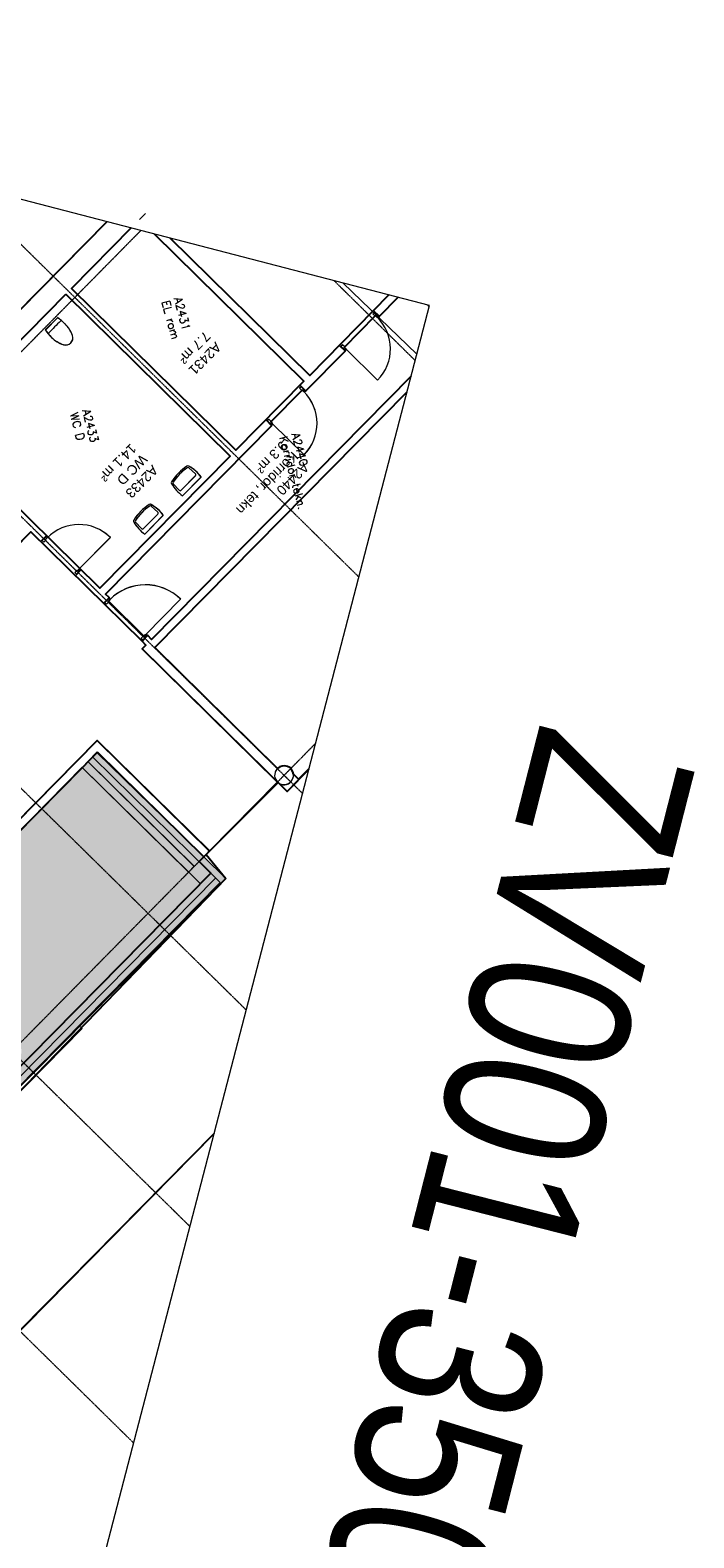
# Model space of a CAD drawing. Header units: millimetres. Extents: x 1589461 to 1701858, y 2333614 to 2610588.
# Tile 35 of 50: x 1611406 to 1623729, y 2347942 to 2375960. Entities that reach past the tile are written whole.
import ezdxf
from ezdxf.enums import TextEntityAlignment as Align

# ---------------------------------------------------------------- set-up
doc = ezdxf.new("R2010")
doc.units = ezdxf.units.MM
doc.linetypes.add('zv001-h02-a-200-1-0001$0$Grid Line', pattern=[22.225, 12.7, -3.175, 3.175, -3.175])
doc.layers.add('A200-14_Kiosk', color=7, linetype='Continuous', lineweight=5, true_color=0xc7d6ef)
for name, color, linetype, lineweight in [('A852-TYNN', 7, 'Continuous', 5), ('G-ANNO-TEXT', 7, 'Continuous', 30), ('zv001-h02-a-200-1-0001$0$20_Bygning generelt', 7, 'Continuous', 0), ('zv001-h02-a-200-1-0001$0$222_Søyler', 7, 'Continuous', 0), ('zv001-h02-a-200-1-0001$0$23_Yttervegg', 7, 'Continuous', 0), ('zv001-h02-a-200-1-0001$0$24_Dør', 7, 'Continuous', 0), ('zv001-h02-a-200-1-0001$0$24_Innervegg', 7, 'Continuous', 0), ('zv001-h02-a-200-1-0001$0$271_Fast inventar', 7, 'Continuous', 0), ('zv001-h02-a-200-1-0001$0$822_Akselinjer', 7, 'Continuous', 0), ('zv001-h02-a-200-1-0001$0$83_Tekst', 7, 'Continuous', 0)]:
    doc.layers.add(name, color=color, linetype=linetype, lineweight=lineweight)
for name, color, linetype in [('isy-zv001-h02$0$A861 soner eks', 255, 'Continuous'), ('isy-zv001-h02$0$A861-utgåtte rom', 255, 'Continuous'), ('isy-zv001-h02$0$A862-B-T', 255, 'Continuous'), ('isy-zv001-h02$0$A862-N-RLin', 255, 'Continuous'), ('isy-zv001-h02$0$A862-N-T', 255, 'Continuous'), ('isy-zv001-h02$0$A862-NA', 255, 'Continuous'), ('isy-zv001-h02$0$A862-NR', 255, 'Continuous')]:
    doc.layers.add(name, color=color, linetype=linetype)
doc.styles.add('Arial_5', font='arial.ttf', dxfattribs={"width": 0.8, "height": 2})
doc.styles.add('isy-zv001-h02$0$ROMANS', font='romans.shx')
doc.styles.add('isy-zv001-h02$0$Standard', font='txt')
doc.styles.add('zv001-h02-a-200-1-0001$0$Arial_2', font='arial.ttf', dxfattribs={"height": 500})

# ---------------------------------------------------------------- blocks, each defined once
blk = doc.blocks.new('isy-zv001-h02$0$Arkiv_0.975_234', base_point=(302896, 40813))
at = {"linetype": 'Continuous', "style": 'isy-zv001-h02$0$Standard', "flags": 1}
for tag in ['floor_f', 'ROOM_WALLS_SURF', 'ROOM_DOORS_SURF', 'ROOM_WINDS_SURF', 'ROOM_BASELEV', 'ROOM_HEIGHT', 'ROOM_NET_AREA', 'ROOM_REDUCED_AREA', 'ROOM_CALC_AREA', 'ROOM_VOLUME']:
    blk.add_attdef(tag, text='', height=2000, dxfattribs=at).set_placement((302896, 39780), align=Align.BOTTOM_LEFT)
at = {"layer": 'isy-zv001-h02$0$A862-B-T', "linetype": 'Continuous', "style": 'isy-zv001-h02$0$Standard'}
blk.add_attdef('Bruttoareal', text='', height=2000, dxfattribs=at).set_placement((302896, 39780), align=Align.BOTTOM_LEFT)
at = {"layer": 'isy-zv001-h02$0$A862-N-T', "color": 2, "style": 'isy-zv001-h02$0$Standard'}
blk.add_attdef('Nettoareal', text='', height=125, dxfattribs=at).set_placement((302614, 40515), align=Align.BOTTOM_LEFT)
at = {"layer": 'isy-zv001-h02$0$A862-NA', "color": 1, "style": 'isy-zv001-h02$0$Standard'}
blk.add_attdef('ROOM_NAME', text='', height=125, dxfattribs=at).set_placement((302614, 40702), align=Align.BOTTOM_LEFT)
at = {"layer": 'isy-zv001-h02$0$A862-NR', "style": 'isy-zv001-h02$0$Standard'}
blk.add_attdef('ROOM_NUMBER', text='', height=125, dxfattribs=at).set_placement((302614, 40890), align=Align.BOTTOM_LEFT)

msp = doc.modelspace()

# ---------------------------------------------------------------- hatches: boundary and pattern name
at = {"layer": 'A200-14_Kiosk', "transparency": 33554687}
h = msp.add_hatch(color=256, dxfattribs=at)
h.dxf.hatch_style = 1
edge = h.paths.add_edge_path()
edge.add_line((1612648, 2362528), (1614629, 2360598))
edge.add_line((1614629, 2360598), (1615039, 2360193))
edge.add_line((1615039, 2360193), (1602291, 2347285))
edge.add_line((1602291, 2347285), (1597412, 2348553))
edge.add_line((1597412, 2348553), (1597543, 2349056))
edge.add_line((1597543, 2349056), (1597055, 2349871))
edge.add_arc((1596987, 2350880), 1012, 273.8639, 315.1844)
edge.add_line((1597704, 2350167), (1605138, 2357701))
edge.add_line((1605138, 2357701), (1606537, 2356323))
edge.add_line((1606537, 2356323), (1612648, 2362528))
edge = h.paths.add_edge_path(flags=16)
edge.add_arc((1611068, 2356983), 176, 0, 360)
edge = h.paths.add_edge_path(flags=16)
edge.add_arc((1606014, 2351855), 176, 0, 360)

# ---------------------------------------------------------------- linework, layer by layer
at = {"layer": 'A852-TYNN'}
msp.add_lwpolyline([(1609141, 2333614), (1618820, 2370843), (1599140, 2375960), (1589461, 2338731)], close=True, dxfattribs=at)
msp.add_lwpolyline([(1616579, 2362224), (1616392, 2362034), (1616294, 2362130, 0.626649), (1615999, 2362240), (1613720, 2364484), (1618402, 2369237)], format="xyb", dxfattribs=at)
msp.add_lwpolyline([(1612648, 2362528), (1614629, 2360598), (1615039, 2360193), (1602291, 2347285), (1597412, 2348553), (1597543, 2349056), (1597055, 2349871, 0.182274), (1597704, 2350167), (1605138, 2357701), (1606537, 2356323)], format="xyb", close=True, dxfattribs=at)
msp.add_lwpolyline([(1611816, 2343905), (1605133, 2345625), (1614819, 2355456)], dxfattribs=at)
at = {"layer": 'isy-zv001-h02$0$A861-utgåtte rom'}
for p, q in [((1611419, 2366638), (1609841, 2365037)), ((1613485, 2364603), (1611419, 2366638)), ((1613556, 2364533), (1613485, 2364603)), ((1613487, 2364462), (1613556, 2364533)), ((1616175, 2361813), (1613487, 2364462)), ((1606494, 2356508), (1612651, 2362759)), ((1612651, 2362759), (1614734, 2360707)), ((1616579, 2362222), (1616175, 2361813)), ((1614734, 2360707), (1614672, 2360644)), ((1614672, 2360644), (1615039, 2360193)), ((1615039, 2360193), (1610663, 2355676)), ((1605133, 2345625), (1614820, 2355459))]:
    msp.add_line(p, q, dxfattribs=at)
at = {"layer": 'isy-zv001-h02$0$A862-N-RLin'}
for points in [[(1612832, 2372400), (1599238, 2358601), (1595970, 2361820), (1607704, 2373733)], [(1613279, 2372284), (1612173, 2371161), (1615226, 2368155), (1616489, 2369437), (1613713, 2372171)], [(1618067, 2371039), (1616596, 2369545), (1614008, 2372095)], [(1618479, 2369530), (1613661, 2364639), (1613590, 2364708), (1613547, 2364723), (1613520, 2364693), (1612858, 2365347), (1612886, 2365375), (1612871, 2365417), (1612807, 2365480), (1615889, 2368609), (1615902, 2368653), (1615874, 2368680), (1616456, 2369272), (1616485, 2369244), (1616527, 2369259), (1617252, 2369993), (1617266, 2370037), (1617238, 2370064), (1617820, 2370655), (1617848, 2370627), (1617890, 2370643), (1618238, 2370995)], [(1618791, 2370851), (1618816, 2370827)], [(1592663, 2351045), (1593135, 2350926), (1594106, 2350650), (1595462, 2350264), (1596433, 2349989), (1596718, 2349907), (1597055, 2349871), (1597543, 2349056), (1597511, 2348935), (1598162, 2348766), (1598041, 2348643), (1602216, 2347557), (1614762, 2360293), (1614541, 2360510), (1616009, 2361977), (1616175, 2361814), (1616579, 2362224)], [(1614819, 2355454), (1605140, 2345626), (1611824, 2343935)], [(1611827, 2343948), (1605145, 2345628), (1614817, 2355448)]]:
    msp.add_lwpolyline(points, dxfattribs=at)
for points in [[(1612067, 2371053), (1615119, 2368046), (1612700, 2365590), (1609647, 2368597), (1612067, 2371053)], [(1611124, 2363773), (1606386, 2358963), (1604925, 2360402), (1603750, 2359210), (1606494, 2356508), (1612651, 2362759), (1614735, 2360706), (1615998, 2361988), (1613487, 2364462), (1613556, 2364533), (1613485, 2364603), (1611419, 2366638), (1609841, 2365037)], [(1612653, 2362545), (1614629, 2360598), (1614541, 2360510), (1614762, 2360293), (1602216, 2347557), (1598041, 2348643), (1600151, 2350785), (1600851, 2351496), (1603272, 2353953), (1603314, 2353996), (1602385, 2354907), (1605138, 2357701), (1606533, 2356334)]]:
    msp.add_lwpolyline(points, close=True, dxfattribs=at)
msp.add_lwpolyline([(1616582, 2362233), (1616389, 2362038), (1616295, 2362131, 0.625819), (1615999, 2362240), (1613720, 2364485), (1618403, 2369240)], format="xyb", dxfattribs=at)
at = {"layer": 'zv001-h02-a-200-1-0001$0$20_Bygning generelt'}
for p, q in [((1616579, 2362224), (1616175, 2361814)), ((1616175, 2361814), (1616002, 2361984))]:
    msp.add_line(p, q, dxfattribs=at)
at = {"layer": 'zv001-h02-a-200-1-0001$0$222_Søyler'}
for centre, start, end in [((1616120, 2362114), 105.4319, 285.4319), ((1616120, 2362112), 105.4319, 285.4319), ((1616120, 2362114), 285.4319, 105.4319), ((1616120, 2362112), 285.4319, 105.4319)]:
    msp.add_arc(centre, 175, start, end, dxfattribs=at)
at = {"layer": 'zv001-h02-a-200-1-0001$0$23_Yttervegg'}
for p, q in [((1612834, 2372400), (1599238, 2358599)), ((1612832, 2372400), (1599238, 2358600)), ((1612173, 2371160), (1613281, 2372284)), ((1612173, 2371161), (1613279, 2372284)), ((1609647, 2368596), (1612066, 2371053)), ((1609647, 2368595), (1612067, 2371051))]:
    msp.add_line(p, q, dxfattribs=at)
at = {"layer": 'zv001-h02-a-200-1-0001$0$24_Dør'}
for p, q in [((1617798, 2370720), (1617768, 2370690)), ((1617811, 2370648), (1617768, 2370690)), ((1617798, 2370719), (1617769, 2370689)), ((1617811, 2370647), (1617769, 2370689)), ((1617869, 2370650), (1617798, 2370720)), ((1617869, 2370648), (1617798, 2370719)), ((1617811, 2370648), (1617820, 2370656)), ((1617811, 2370647), (1617820, 2370655)), ((1617848, 2370628), (1617820, 2370656)), ((1617848, 2370627), (1617820, 2370655)), ((1617848, 2370628), (1617869, 2370650)), ((1617848, 2370627), (1617869, 2370648)), ((1617173, 2370086), (1617203, 2370116)), ((1617245, 2370016), (1617173, 2370086)), ((1617174, 2370085), (1617203, 2370114)), ((1617245, 2370014), (1617174, 2370085)), ((1617246, 2370074), (1617203, 2370116)), ((1617246, 2370072), (1617203, 2370114)), ((1617246, 2370074), (1617237, 2370065)), ((1617246, 2370072), (1617237, 2370064)), ((1617266, 2370037), (1617237, 2370065)), ((1617266, 2370036), (1617237, 2370064)), ((1617266, 2370037), (1617245, 2370016)), ((1617266, 2370036), (1617245, 2370014)), ((1617266, 2370037), (1617857, 2369455)), ((1617266, 2370036), (1617857, 2369453)), ((1616434, 2369336), (1616405, 2369306)), ((1616435, 2369334), (1616405, 2369304)), ((1616448, 2369264), (1616405, 2369306)), ((1616448, 2369262), (1616405, 2369304)), ((1616506, 2369266), (1616434, 2369336)), ((1616506, 2369264), (1616435, 2369334)), ((1616448, 2369264), (1616456, 2369272)), ((1616448, 2369262), (1616456, 2369271)), ((1616485, 2369244), (1616456, 2369272)), ((1616485, 2369243), (1616456, 2369271)), ((1616485, 2369244), (1616506, 2369266)), ((1616485, 2369243), (1616506, 2369264)), ((1615810, 2368702), (1615839, 2368732)), ((1615810, 2368700), (1615840, 2368730)), ((1615881, 2368631), (1615810, 2368702)), ((1615881, 2368630), (1615810, 2368700)), ((1615882, 2368689), (1615839, 2368732)), ((1615882, 2368688), (1615840, 2368730)), ((1615882, 2368689), (1615874, 2368681)), ((1615882, 2368688), (1615874, 2368680)), ((1615902, 2368653), (1615874, 2368681)), ((1615902, 2368652), (1615874, 2368680)), ((1615902, 2368653), (1615881, 2368631)), ((1615902, 2368652), (1615881, 2368630)), ((1615902, 2368653), (1616493, 2368070)), ((1615902, 2368652), (1616494, 2368069)), ((1611699, 2366546), (1611629, 2366475)), ((1611700, 2366545), (1611629, 2366474)), ((1611629, 2366475), (1611659, 2366446)), ((1611629, 2366474), (1611659, 2366444)), ((1611701, 2366488), (1611659, 2366446)), ((1611701, 2366487), (1611659, 2366444)), ((1611721, 2366525), (1611693, 2366497)), ((1611721, 2366524), (1611693, 2366496)), ((1611701, 2366488), (1611693, 2366497)), ((1611701, 2366487), (1611693, 2366496)), ((1611721, 2366525), (1611699, 2366546)), ((1611721, 2366524), (1611700, 2366545)), ((1612312, 2365943), (1612894, 2366534)), ((1612312, 2365942), (1612895, 2366533)), ((1612275, 2365923), (1612233, 2365880)), ((1612263, 2365851), (1612233, 2365880)), ((1612276, 2365922), (1612234, 2365879)), ((1612263, 2365849), (1612234, 2365879)), ((1612333, 2365922), (1612263, 2365851)), ((1612334, 2365921), (1612263, 2365849)), ((1612275, 2365923), (1612284, 2365914)), ((1612276, 2365922), (1612284, 2365913)), ((1612312, 2365943), (1612284, 2365914)), ((1612312, 2365942), (1612284, 2365913)), ((1612312, 2365943), (1612333, 2365922)), ((1612312, 2365942), (1612334, 2365921)), ((1612863, 2365397), (1612793, 2365326)), ((1612793, 2365326), (1612823, 2365296)), ((1612864, 2365396), (1612794, 2365324)), ((1612794, 2365324), (1612823, 2365295)), ((1612865, 2365339), (1612823, 2365296)), ((1612866, 2365338), (1612823, 2365295)), ((1612885, 2365376), (1612857, 2365347)), ((1612885, 2365375), (1612857, 2365346)), ((1612865, 2365339), (1612857, 2365347)), ((1612866, 2365338), (1612857, 2365346)), ((1612885, 2365376), (1612863, 2365397)), ((1612885, 2365375), (1612864, 2365396)), ((1613547, 2364723), (1614200, 2365386)), ((1613548, 2364722), (1614200, 2365384)), ((1613511, 2364703), (1613469, 2364660)), ((1613511, 2364702), (1613469, 2364659)), ((1613569, 2364702), (1613498, 2364631)), ((1613569, 2364701), (1613499, 2364630)), ((1613511, 2364703), (1613519, 2364695)), ((1613511, 2364702), (1613520, 2364693)), ((1613547, 2364723), (1613519, 2364695)), ((1613548, 2364722), (1613520, 2364693)), ((1613547, 2364723), (1613569, 2364702)), ((1613548, 2364722), (1613569, 2364701)), ((1613498, 2364631), (1613469, 2364660)), ((1613499, 2364630), (1613469, 2364659))]:
    msp.add_line(p, q, dxfattribs=at)
for centre, radius, start, end in [((1617266, 2370037), 830, 315.432, 45.432), ((1617266, 2370036), 830, 315.432, 45.432), ((1615902, 2368653), 830, 315.432, 45.432), ((1615902, 2368652), 830, 315.432, 45.432), ((1612312, 2365943), 830, 45.4333, 135.4333), ((1612312, 2365942), 830, 45.4333, 135.4333), ((1613547, 2364723), 930, 45.432, 135.432), ((1613548, 2364722), 930, 45.432, 135.432)]:
    msp.add_arc(centre, radius, start, end, dxfattribs=at)
at = {"layer": 'zv001-h02-a-200-1-0001$0$24_Innervegg'}
for p, q in [((1613544, 2372551), (1613437, 2372443)), ((1613544, 2372550), (1613437, 2372441)), ((1613711, 2372172), (1616489, 2369435)), ((1613712, 2372171), (1616489, 2369437)), ((1616596, 2369543), (1614005, 2372095)), ((1616595, 2369545), (1614007, 2372095)), ((1615226, 2368154), (1612173, 2371161)), ((1615226, 2368153), (1612173, 2371160)), ((1612066, 2371053), (1615119, 2368046)), ((1612067, 2371051), (1615119, 2368045)), ((1618069, 2371039), (1617782, 2370748)), ((1618067, 2371039), (1617782, 2370750)), ((1617890, 2370643), (1618237, 2370995)), ((1617891, 2370642), (1618239, 2370995)), ((1617782, 2370750), (1617890, 2370643)), ((1617782, 2370748), (1617891, 2370642)), ((1618791, 2370851), (1618816, 2370827)), ((1618792, 2370851), (1618816, 2370827)), ((1617143, 2370101), (1616595, 2369545)), ((1617144, 2370100), (1616596, 2369543)), ((1617252, 2369995), (1617143, 2370101)), ((1617252, 2369993), (1617144, 2370100)), ((1616527, 2369259), (1617252, 2369995)), ((1616527, 2369257), (1617252, 2369993)), ((1618479, 2369530), (1613661, 2364639)), ((1618478, 2369528), (1613661, 2364638)), ((1613719, 2364485), (1618403, 2369240)), ((1613720, 2364484), (1618402, 2369237)), ((1616489, 2369437), (1616419, 2369365)), ((1616489, 2369435), (1616419, 2369364)), ((1616419, 2369365), (1616527, 2369259)), ((1616419, 2369364), (1616527, 2369257)), ((1615780, 2368717), (1615226, 2368154)), ((1615780, 2368716), (1615226, 2368153)), ((1615888, 2368610), (1615780, 2368717)), ((1615889, 2368609), (1615780, 2368716)), ((1611706, 2366568), (1609647, 2368596)), ((1611707, 2366566), (1609647, 2368595)), ((1612806, 2365481), (1615888, 2368610)), ((1612807, 2365480), (1615889, 2368609)), ((1615119, 2368046), (1612699, 2365589)), ((1615119, 2368045), (1612700, 2365588)), ((1610984, 2366197), (1611419, 2366638)), ((1610984, 2366195), (1611419, 2366636)), ((1611419, 2366638), (1611599, 2366459)), ((1611419, 2366636), (1611600, 2366458)), ((1611599, 2366459), (1611706, 2366568)), ((1611600, 2366458), (1611707, 2366566)), ((1612354, 2365929), (1612248, 2365821)), ((1612355, 2365928), (1612248, 2365820)), ((1612248, 2365821), (1612593, 2365481)), ((1612248, 2365820), (1612593, 2365480)), ((1612699, 2365589), (1612354, 2365929)), ((1612700, 2365588), (1612355, 2365928)), ((1612593, 2365481), (1612701, 2365375)), ((1612593, 2365480), (1612701, 2365373)), ((1612701, 2365375), (1612765, 2365311)), ((1612701, 2365373), (1612765, 2365310)), ((1612765, 2365311), (1612870, 2365418)), ((1612765, 2365310), (1612871, 2365417)), ((1612870, 2365418), (1612806, 2365481)), ((1612871, 2365417), (1612807, 2365480)), ((1613590, 2364709), (1613485, 2364603)), ((1613590, 2364708), (1613485, 2364601)), ((1613661, 2364639), (1613590, 2364709)), ((1613661, 2364638), (1613590, 2364708)), ((1613485, 2364603), (1613556, 2364532)), ((1613485, 2364601), (1613556, 2364531)), ((1613556, 2364532), (1613486, 2364462)), ((1613486, 2364462), (1613593, 2364357)), ((1613556, 2364531), (1613487, 2364461)), ((1613487, 2364461), (1613594, 2364355)), ((1615999, 2362240), (1613719, 2364485)), ((1615999, 2362239), (1613720, 2364484)), ((1613593, 2364357), (1615994, 2361992)), ((1613594, 2364355), (1615997, 2361988)), ((1612651, 2362758), (1606494, 2356508)), ((1612651, 2362757), (1606494, 2356507)), ((1612757, 2362653), (1612651, 2362758)), ((1612758, 2362652), (1612651, 2362757)), ((1612477, 2362368), (1612652, 2362546)), ((1612477, 2362367), (1612653, 2362545)), ((1612652, 2362546), (1614628, 2360600)), ((1612653, 2362545), (1614629, 2360598)), ((1614734, 2360707), (1612757, 2362653)), ((1614734, 2360705), (1612758, 2362652)), ((1606601, 2356403), (1612372, 2362261)), ((1606601, 2356401), (1612372, 2362260)), ((1612372, 2362260), (1614348, 2360313)), ((1614453, 2360422), (1612477, 2362368)), ((1614453, 2360420), (1612477, 2362367)), ((1614628, 2360600), (1614734, 2360707)), ((1614629, 2360598), (1614734, 2360705)), ((1614348, 2360315), (1614453, 2360422)), ((1614348, 2360313), (1614453, 2360420))]:
    msp.add_line(p, q, dxfattribs=at)
at = {"layer": 'zv001-h02-a-200-1-0001$0$271_Fast inventar'}
for p, q in [((1611912, 2370617), (1611687, 2370389)), ((1611912, 2370616), (1611688, 2370387)), ((1614475, 2367717), (1614352, 2367826)), ((1614475, 2367716), (1614352, 2367825)), ((1614174, 2367411), (1614063, 2367532)), ((1614174, 2367410), (1614063, 2367531)), ((1614476, 2367681), (1614210, 2367410)), ((1614477, 2367679), (1614211, 2367409)), ((1614579, 2367657), (1614236, 2367308)), ((1614579, 2367656), (1614236, 2367306)), ((1613775, 2366968), (1613509, 2366697)), ((1613775, 2366967), (1613509, 2366696)), ((1613878, 2366944), (1613534, 2366595)), ((1613878, 2366943), (1613535, 2366593)), ((1613774, 2367004), (1613651, 2367113)), ((1613774, 2367003), (1613651, 2367112)), ((1613473, 2366698), (1613362, 2366819)), ((1613473, 2366697), (1613362, 2366818)), ((1614762, 2360293), (1614936, 2360121))]:
    msp.add_line(p, q, dxfattribs=at)
at = {"layer": 'zv001-h02-a-200-1-0001$0$271_Fast inventar', "flags": 128}
for points in [[(1612572, 2362450), (1614762, 2360293), (1602216, 2347557), (1596436, 2349060)], [(1614355, 2360307), (1614569, 2360097), (1602216, 2347557), (1597474, 2348790), (1597543, 2349056), (1596575, 2349308), (1596736, 2349898), (1597295, 2349739), (1605138, 2357701), (1606536, 2356323), (1612379, 2362254), (1614355, 2360307)], [(1614936, 2360121), (1602291, 2347285), (1596444, 2348804)], [(1614851, 2360205), (1602254, 2347418), (1596474, 2348920)]]:
    msp.add_lwpolyline(points, dxfattribs=at)
msp.add_lwpolyline([(1612369, 2357408), (1612315, 2357460), (1610610, 2355729), (1610663, 2355676)], close=True, dxfattribs=at)
at = {"layer": 'zv001-h02-a-200-1-0001$0$271_Fast inventar'}
for centre, radius, start, end in [((1611395, 2369836), 937, 45.4775, 56.4899), ((1611395, 2369835), 937, 45.4775, 56.4899), ((1612459, 2370919), 937, 214.465, 225.4775), ((1612460, 2370917), 937, 214.465, 225.4775), ((1611760, 2370318), 15, 138.5628, 220.6521), ((1611761, 2370317), 15, 138.5628, 220.6521), ((1613978, 2368360), 2974, 132.3922, 138.5628), ((1613978, 2368359), 2974, 132.3922, 138.5628), ((1611984, 2370545), 15, 50.3029, 132.3922), ((1611984, 2370544), 15, 50.3029, 132.3922), ((1611646, 2370092), 578, 19.8004, 45.4775), ((1611647, 2370091), 578, 19.8004, 45.4775), ((1612208, 2370663), 578, 225.4775, 251.1546), ((1612208, 2370662), 578, 225.4775, 251.1546), ((1612064, 2370243), 134, 251.1546, 19.8004), ((1612065, 2370241), 134, 251.1546, 19.8004), ((1614918, 2366980), 1066, 124.3899, 146.5651), ((1614918, 2366979), 1066, 124.3899, 146.5651), ((1614907, 2366990), 1022, 125.0357, 145.8591), ((1614908, 2366989), 1022, 125.0357, 145.8591), ((1614332, 2367826), 38, 54.0807, 114.6921), ((1614332, 2367824), 38, 54.0807, 114.6921), ((1614335, 2367807), 25, 48.4828, 126.3729), ((1614336, 2367806), 25, 48.4828, 126.3729), ((1614031, 2367265), 674, 35.6197, 61.3913), ((1614032, 2367263), 674, 35.6197, 61.3913), ((1614063, 2367552), 38, 156.2629, 216.8742), ((1614063, 2367551), 38, 156.2629, 216.8742), ((1614619, 2367862), 674, 209.5637, 235.3353), ((1614619, 2367861), 674, 209.5637, 235.3353), ((1614081, 2367549), 25, 143.3847, 222.4722), ((1614082, 2367548), 25, 143.3847, 222.4722), ((1614458, 2367698), 25, 315.4775, 48.4828), ((1614459, 2367697), 25, 315.4775, 48.4828), ((1614192, 2367428), 25, 222.4722, 315.4775), ((1614193, 2367427), 25, 222.4722, 315.4775), ((1614217, 2366267), 1066, 124.3899, 146.5651), ((1614217, 2366266), 1066, 124.3899, 146.5651), ((1614206, 2366277), 1022, 125.0357, 145.8591), ((1614207, 2366276), 1022, 125.0357, 145.8591), ((1613630, 2367113), 38, 54.0807, 114.6921), ((1613631, 2367111), 38, 54.0807, 114.6921), ((1613634, 2367094), 25, 48.4828, 126.3729), ((1613634, 2367093), 25, 48.4828, 126.3729), ((1613330, 2366552), 674, 35.6197, 61.3913), ((1613330, 2366550), 674, 35.6197, 61.3913), ((1613757, 2366985), 25, 315.4775, 48.4828), ((1613758, 2366984), 25, 315.4775, 48.4828), ((1613362, 2366839), 38, 156.2629, 216.8742), ((1613362, 2366838), 38, 156.2629, 216.8742), ((1613918, 2367149), 674, 209.5637, 235.3353), ((1613918, 2367148), 674, 209.5637, 235.3353), ((1613380, 2366836), 25, 143.3847, 222.4722), ((1613380, 2366835), 25, 143.3847, 222.4722), ((1613491, 2366715), 25, 222.4722, 315.4775), ((1613492, 2366714), 25, 222.4722, 315.4775)]:
    msp.add_arc(centre, radius, start, end, dxfattribs=at)
at = {"layer": 'zv001-h02-a-200-1-0001$0$822_Akselinjer', "color": 251, "linetype": 'zv001-h02-a-200-1-0001$0$Grid Line', "true_color": 0x636466}
for p, q in [((1616462, 2361775), (1603109, 2374928)), ((1616463, 2361776), (1603111, 2374928)), ((1615417, 2357753), (1598690, 2374229)), ((1615416, 2357752), (1598690, 2374228)), ((1617508, 2365798), (1610079, 2373116)), ((1617508, 2365799), (1610080, 2373116)), ((1613461, 2372237), (1592690, 2351151)), ((1613459, 2372237), (1592691, 2351153)), ((1618554, 2369821), (1617048, 2371304)), ((1618554, 2369822), (1617050, 2371304)), ((1614371, 2353730), (1597644, 2370206)), ((1614370, 2353729), (1597644, 2370205)), ((1613325, 2349707), (1596598, 2366183)), ((1613325, 2349706), (1596598, 2366182)), ((1592348, 2337980), (1616705, 2362707)), ((1592349, 2337980), (1616704, 2362704))]:
    msp.add_line(p, q, dxfattribs=at)
at = {"layer": 'zv001-h02-a-200-1-0001$0$83_Tekst', "flags": 128}
msp.add_lwpolyline([(1618584, 2369936), (1617211, 2371262)], dxfattribs=at)

# ---------------------------------------------------------------- block references
at = {"layer": 'isy-zv001-h02$0$A861 soner eks', "linetype": 'Continuous'}
ref = msp.add_blockref('isy-zv001-h02$0$Arkiv_0.975_234', (1613983, 2370653, 0), dxfattribs=dict(at, rotation=285))
ref.add_attrib('ROOM_NAME', 'EL rom', dxfattribs={"layer": 'isy-zv001-h02$0$A862-NA', "color": 1, "height": 150, "rotation": 284.9999, "style": 'isy-zv001-h02$0$ROMANS'}).set_placement((1613802, 2370897, 0), align=Align.BOTTOM_LEFT)
ref.add_attrib('ROOM_NUMBER', 'A2431', dxfattribs={"layer": 'isy-zv001-h02$0$A862-NR', "height": 150, "rotation": 284.9999, "style": 'isy-zv001-h02$0$ROMANS'}).set_placement((1614031, 2370960, 0), align=Align.BOTTOM_LEFT)
ref = msp.add_blockref('isy-zv001-h02$0$Arkiv_0.975_234', (1612279, 2368574, 0), dxfattribs=dict(at, rotation=285))
ref.add_attrib('ROOM_NAME', 'WC D', dxfattribs={"layer": 'isy-zv001-h02$0$A862-NA', "color": 1, "height": 150, "rotation": 284.9999, "style": 'isy-zv001-h02$0$ROMANS'}).set_placement((1612098, 2368817, 0), align=Align.BOTTOM_LEFT)
ref.add_attrib('ROOM_NUMBER', 'A2433', dxfattribs={"layer": 'isy-zv001-h02$0$A862-NR', "height": 150, "rotation": 284.9999, "style": 'isy-zv001-h02$0$ROMANS'}).set_placement((1612327, 2368881, 0), align=Align.BOTTOM_LEFT)
ref = msp.add_blockref('isy-zv001-h02$0$Arkiv_0.975_234', (1616165, 2368135, 0), dxfattribs=dict(at, rotation=285))
ref.add_attrib('ROOM_NAME', 'Korridor tekn.', dxfattribs={"layer": 'isy-zv001-h02$0$A862-NA', "color": 1, "height": 150, "rotation": 284.9999, "style": 'isy-zv001-h02$0$ROMANS'}).set_placement((1615985, 2368378, 0), align=Align.BOTTOM_LEFT)
ref.add_attrib('ROOM_NUMBER', 'A2440', dxfattribs={"layer": 'isy-zv001-h02$0$A862-NR', "height": 150, "rotation": 284.9999, "style": 'isy-zv001-h02$0$ROMANS'}).set_placement((1616214, 2368442, 0), align=Align.BOTTOM_LEFT)

# ---------------------------------------------------------------- texts
at = {"layer": 'G-ANNO-TEXT', "style": 'Arial_5', "width": 0.8}
msp.add_text('ZV001-350-201.1', height=3000, rotation=255.7, dxfattribs=at).set_placement((1620891, 2363137))
at = {"layer": 'zv001-h02-a-200-1-0001$0$83_Tekst', "linetype": 'Continuous', "char_height": 180, "attachment_point": 1, "rotation": 225.3491, "line_spacing_factor": 0.941778, "style": 'zv001-h02-a-200-1-0001$0$Arial_2'}
for s, insert, width in [('A2431\\P7.7 m²', (1614972, 2370053), 872.44), ('A2431\\P7.7 m²', (1614972, 2370051), 872.44), ('A2433\\PWC D\\P14.1 m²', (1613799, 2367766), 1020.08), ('A2433\\PWC D\\P14.1 m²', (1613799, 2367764), 1020.08), ('A2440\\PKorridor, tekn\\P9.3 m²', (1616603, 2367818), 1786.95), ('A2440\\PKorridor, tekn\\P9.3 m²', (1616603, 2367817), 1786.95)]:
    msp.add_mtext(s, dxfattribs=dict(at, insert=insert, width=width))

doc.saveas('drawing.dxf')
